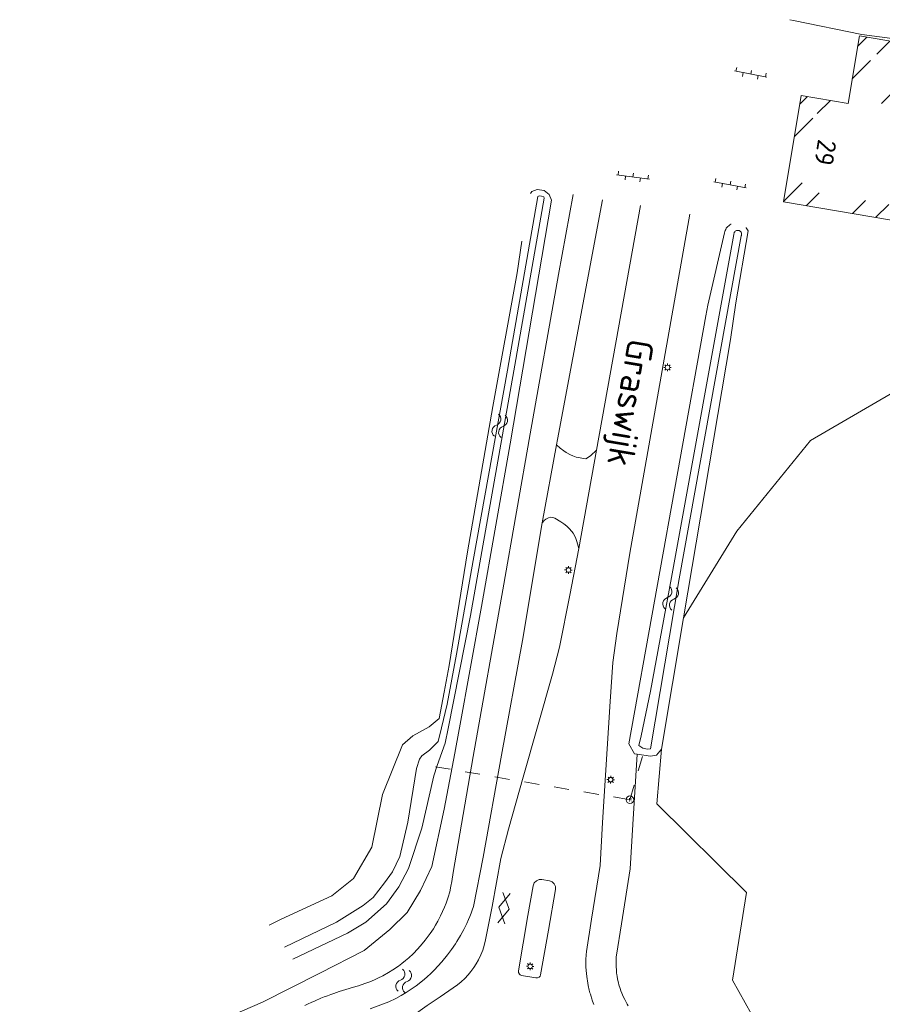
# Model space of a CAD drawing. Header units: metres. Extents: x 232777 to 233627, y 552866 to 554495.
# Tile 4 of 26: x 233254 to 233368, y 553065 to 553196. Entities that reach past the tile are written whole.
import ezdxf
from ezdxf.enums import TextEntityAlignment as Align

# ---------------------------------------------------------------- set-up
doc = ezdxf.new("R2010")
doc.units = ezdxf.units.M
doc.linetypes.add('NLCS-HIDDEN', pattern=[4, 2, -2])
doc.layers.get('0').update_dxf_attribs({"color": 251, "lineweight": 13})
for name, color, linetype, lineweight in [('B-XX-AL-B01_Hoofdgebouw-A', 251, 'Continuous', 9), ('B01_Hoofdgebouw', 7, 'Continuous', 18), ('Q21_Lichtmast', 251, 'Continuous', 13), ('Q28_Rioolput', 251, 'Continuous', 13), ('S01_Gesloten_verharding', 251, 'Continuous', 13), ('S02_Open_verharding', 251, 'Continuous', 13), ('S05_Water', 144, 'Continuous', 13), ('T09_Insteek_sloot', 144, 'Continuous', 13), ('T15_BGTcultuurscheiding', 251, 'Continuous', 13), ('V01_Kantgeslverh', 251, 'Continuous', 13), ('W10_Duikerlijn', 251, 'NLCS-HIDDEN', 13), ('W11_Waterlijn', 144, 'Continuous', 13)]:
    doc.layers.add(name, color=color, linetype=linetype, lineweight=lineweight)
doc.layers.add('Z02_Huisnummer', color=7, linetype='Continuous')
doc.layers.add('Z06_Straatnaam_1000', color=7, linetype='Continuous')
doc.styles.add('NLCS-ISO', font='NLCS-ISO.ttf', dxfattribs={"height": 2.5})
doc.styles.get("Standard").update_dxf_attribs({"font": 'isocpeur.ttf'})

# ---------------------------------------------------------------- blocks, each defined once
blk = doc.blocks.new('S05')
for centre, start, end in [((-0.75, 0.05), 28.0726, 151.9276), ((0.75, 0.85), 208.0726, 331.9276), ((-0.75, -0.85), 28.0726, 151.9276), ((0.75, -0.05), 208.0726, 331.9276)]:
    blk.add_arc(centre, 0.85, start, end)
blk = doc.blocks.new('S026')
for p, q in [((0, 0), (4.401, 0)), ((0.2, 0.5), (0.2, 0)), ((1.2, 0), (1.2, -0.5)), ((2.201, 0.5), (2.201, 0)), ((3.201, 0), (3.201, -0.5)), ((4.201, 0.5), (4.201, 0))]:
    blk.add_line(p, q)
blk = doc.blocks.new('S012')
for p, q in [((1.184, 2.05), (0, 0)), ((1.398, 0.001), (0.216, 2.05)), ((1.182, -2.049), (0, 0)), ((1.398, 0.001), (0.214, -2.049))]:
    blk.add_line(p, q)
blk = doc.blocks.new('Q21_Lichtmast')
at = {"color": 0}
for p, q in [((-0.5, 0.01), (-0.3, 0.01)), ((-0.35, 0.36), (-0.21, 0.22)), ((0.01, 0.5), (0.01, 0.3)), ((0.36, 0.35), (0.22, 0.21)), ((-0.22, -0.21), (-0.36, -0.35)), ((-0.01, -0.3), (-0.01, -0.5)), ((0.21, -0.22), (0.35, -0.36)), ((0.3, -0.01), (0.5, -0.01))]:
    blk.add_line(p, q, dxfattribs=at)
blk.add_circle((0, 0), 0.3, dxfattribs=at)
blk = doc.blocks.new('Q28_Rioolput')
at = {"color": 0}
blk.add_circle((0, 0), 0.5, dxfattribs=at)
blk.add_text('R', height=0.5, dxfattribs=at).set_placement((0.057, -0.008), align=Align.MIDDLE_CENTER)

msp = doc.modelspace()

# ---------------------------------------------------------------- hatches: boundary and pattern name
at = {"layer": 'B-XX-AL-B01_Hoofdgebouw-A'}
h = msp.add_hatch(dxfattribs=at)
h.set_pattern_fill('ANSI32', color=256, scale=0.8, angle=90)
h.set_pattern_definition([(45, (233374.437, 554333.729), (-5.388154, 5.388154), []), (45, (233378.029, 554333.729), (-5.388154, 5.388154), [])])
h.paths.add_polyline_path([(233379.27, 553181.49), (233367.8, 553183.42), (233368.76, 553189.13), (233371.44, 553188.68), (233371.74, 553190.94), (233366.78, 553191.77), (233365.27, 553182.78), (233359.06, 553183.82), (233357.37, 553173.63), (233377.18, 553170.3), (233377.46, 553171.95), (233377.7, 553172.12), (233379, 553179.88), (233379.02, 553179.97)], flags=16)
h.paths.add_polyline_path([(233381.57, 553183.13), (233370.1, 553185.06), (233370.4, 553186.82), (233373.16, 553186.36), (233373.97, 553192.59), (233365.14, 553194.07), (233363.63, 553185.08), (233357.42, 553186.13), (233355.07, 553171.99), (233378.82, 553167.99), (233379.3, 553170.81), (233379.53, 553170.99), (233380.97, 553179.55), (233380.99, 553179.64)])

# ---------------------------------------------------------------- linework, layer by layer
at = {"layer": 'B01_Hoofdgebouw'}
msp.add_lwpolyline([(233381.57, 553183.13), (233370.1, 553185.06), (233370.4, 553186.82), (233373.16, 553186.36), (233373.97, 553192.59), (233365.14, 553194.07), (233363.63, 553185.08), (233357.42, 553186.13), (233355.07, 553171.99), (233378.82, 553167.99), (233379.3, 553170.81), (233379.53, 553170.99), (233380.97, 553179.55), (233380.99, 553179.64), (233381.57, 553183.13)], dxfattribs=at)
at = {"layer": 'T09_Insteek_sloot'}
for points in [[(233321.41, 553173.14), (233321.63, 553173.38), (233322.33, 553173.66), (233323.23, 553173.52), (233323.89, 553172.98), (233324.2, 553172.24), (233318.75, 553139.85), (233314.93, 553118.2), (233312, 553102.07), (233311.95, 553101.85)], [(233310.61, 553110.33), (233313.05, 553125.47), (233316.44, 553144.81), (233319.67, 553162.55), (233320.3, 553166.8)], [(233309.96, 553106.81), (233310.61, 553110.33)], [(233309.3, 553103.29), (233309.96, 553106.81)], [(233307.96, 553102.21), (233309.3, 553103.29)], [(233311.95, 553101.85), (233311.36, 553098.7), (233309.95, 553091.26), (233308.32, 553083.6), (233306.79, 553080.44), (233305.03, 553077.49), (233302.75, 553075.23), (233299.32, 553072.44), (233293.42, 553069.43), (233285.82, 553065.59), (233280.2, 553063.13), (233277.54, 553062.11), (233274.55, 553061.22), (233270.38, 553060.28), (233266.9, 553059.72), (233256.13, 553059.11), (233253.54, 553059)], [(233304.4, 553099.78), (233305.8, 553101.01), (233307.96, 553102.21)], [(233286.7, 553075.81), (233288.31, 553076.61), (233295.01, 553079.7), (233297.92, 553082.02), (233300.35, 553086.21), (233301.77, 553093.18), (233304.4, 553099.78)], [(233335.6, 553098.55), (233335.26, 553098.61), (233334.48, 553099.92)], [(233338.83, 553099.22), (233338.16, 553098.43), (233337.37, 553098.27), (233335.6, 553098.55)]]:
    msp.add_lwpolyline(points, dxfattribs=at)
at = {"layer": 'T09_Insteek_sloot', "flags": 128}
for points in [[(233348.12, 553169.05), (233348.06, 553169.02), (233347.92, 553168.94), (233347.79, 553168.84), (233347.66, 553168.74), (233347.55, 553168.62), (233347.45, 553168.49), (233347.37, 553168.35), (233347.3, 553168.2), (233347.24, 553168.05), (233347.2, 553167.89), (233345.01, 553158.26), (233344.75, 553156.86), (233334.48, 553099.92)], [(233340.19, 553122.06), (233348.46, 553167.68), (233348.47, 553167.77), (233348.49, 553167.86), (233348.52, 553167.94), (233348.58, 553168.02), (233348.64, 553168.09), (233348.71, 553168.14), (233348.79, 553168.18), (233348.88, 553168.2)], [(233348.88, 553168.2), (233348.97, 553168.21), (233349.06, 553168.21), (233349.15, 553168.19), (233349.23, 553168.15), (233349.3, 553168.1), (233349.37, 553168.03), (233349.42, 553167.96), (233349.46, 553167.88), (233349.48, 553167.79), (233349.49, 553167.7), (233349.48, 553167.61), (233349.46, 553167.52), (233349.45, 553167.51), (233341.17, 553121.88)]]:
    msp.add_lwpolyline(points, dxfattribs=at)
at = {"layer": 'T15_BGTcultuurscheiding'}
for points in [[(233395.22, 553115.34), (233396.3, 553116.51), (233404.49, 553125.39), (233398.28, 553139.02), (233389.74, 553151.71), (233391.58, 553154.49), (233394.02, 553163.13), (233397.62, 553180.14), (233395.02, 553182.93), (233395.99, 553189.58), (233374.18, 553193.09), (233365.45, 553194.28), (233356.4, 553196.13), (233355.9, 553196.23)], [(233350.09, 553168.59), (233350.11, 553168.57), (233350.2, 553168.44), (233350.29, 553168.3), (233350.35, 553168.15), (233348.73, 553158.6), (233347.99, 553153.69), (233341.77, 553116.68)], [(233341.77, 553116.68), (233348.86, 553128.21), (233358.64, 553140.27), (233371.65, 553147.83), (233377.63, 553139.44)], [(233341.77, 553116.68), (233338.83, 553099.22)], [(233338.83, 553099.22), (233338.2, 553091.96), (233350.14, 553080.18), (233348.29, 553068.5), (233353.35, 553059.44), (233351.44, 553047.41), (233345.45, 553044.52), (233340.63, 553024.19)], [(233335.6, 553098.55), (233335.01, 553089.21), (233334.66, 553083.31), (233333.51, 553076), (233332.84, 553071.83), (233332.82, 553071.6), (233332.8, 553071.12), (233332.8, 553070.73), (233332.8, 553070.62), (233332.8, 553070.42), (233332.85, 553069.74), (233332.88, 553069.46), (233332.91, 553069.23), (233332.94, 553069.02), (233333.01, 553068.62), (233333.12, 553068.17), (233333.19, 553067.9), (233333.23, 553067.76), (233333.3, 553067.51), (233333.34, 553067.39), (233333.44, 553067.1), (233333.57, 553066.78), (233333.76, 553066.33), (233333.95, 553065.94), (233334.14, 553065.57), (233334.27, 553065.33), (233334.43, 553065.07)]]:
    msp.add_lwpolyline(points, dxfattribs=at)
at = {"layer": 'V01_Kantgeslverh'}
for points in [[(233327.12, 553172.97), (233325.17, 553162.33)], [(233325.01, 553140.41), (233331, 553172.29)], [(233336.04, 553171.52), (233330.21, 553138.98)], [(233342.6, 553170.37), (233334.62, 553125.28), (233332.89, 553114.6), (233332.36, 553110.76), (233332.03, 553105.57), (233331.02, 553089.45), (233330.68, 553083.74), (233329.56, 553076.63), (233328.87, 553072.31), (233328.83, 553071.87), (233328.8, 553071.24), (233328.8, 553070.75), (233328.8, 553070.56), (233328.8, 553070.22), (233328.86, 553069.4), (233328.91, 553068.97), (233328.95, 553068.67), (233328.99, 553068.4), (233329.09, 553067.81), (233329.24, 553067.18), (233329.33, 553066.84), (233329.39, 553066.63), (233329.48, 553066.33), (233329.54, 553066.14), (233329.68, 553065.73), (233329.86, 553065.27)], [(233325.17, 553162.33), (233321.38, 553141.18)], [(233321.38, 553141.18), (233317.75, 553120.41), (233313.8, 553098.23), (233311.17, 553082.82), (233310.99, 553081.61), (233310.86, 553080.99), (233310.69, 553080.27), (233310.47, 553079.53), (233310.22, 553078.76), (233310.01, 553078.23), (233309.49, 553077.06), (233309.12, 553076.35), (233308.81, 553075.82), (233308.52, 553075.35), (233308.1, 553074.71), (233307.41, 553073.81), (233307.02, 553073.34), (233306.44, 553072.67), (233305.82, 553072.02), (233305.25, 553071.49), (233304.83, 553071.12), (233304.35, 553070.74), (233303.88, 553070.38), (233303.13, 553069.86), (233302.57, 553069.52), (233301.81, 553069.09), (233301.13, 553068.75), (233300.71, 553068.56), (233300.08, 553068.3), (233299.42, 553068.04), (233298.58, 553067.74), (233297.75, 553067.52), (233297.31, 553067.39), (233296.89, 553067.27), (233296.44, 553067.13), (233296, 553066.98), (233295.66, 553066.87), (233295.29, 553066.74), (233294.89, 553066.6), (233294.46, 553066.44), (233294.03, 553066.27), (233293.57, 553066.09), (233292.79, 553065.76), (233292.28, 553065.53), (233291.89, 553065.35), (233291.45, 553065.15)], [(233324.88, 553139.7), (233325.01, 553140.41)], [(233324.88, 553139.7), (233322.98, 553129.31)], [(233330.21, 553138.98), (233329.43, 553138.26), (233329.01, 553137.96), (233328.78, 553137.85), (233327.52, 553138.06), (233327.06, 553138.23), (233326.75, 553138.37), (233326.16, 553138.69), (233325.85, 553138.88), (233325.37, 553139.25), (233324.88, 553139.7)], [(233330.21, 553138.98), (233327.85, 553125.91)], [(233300.12, 553064.68), (233302.62, 553065.61), (233303.54, 553066.08), (233304.26, 553066.47), (233304.89, 553066.86), (233306.22, 553067.75), (233307.07, 553068.42), (233307.64, 553068.91), (233308.23, 553069.45), (233308.62, 553069.84), (233309.64, 553070.96), (233310.39, 553071.86), (233310.92, 553072.57), (233311.46, 553073.35), (233311.65, 553073.65), (233312.13, 553074.44), (233312.55, 553075.22), (233312.75, 553075.61), (233312.96, 553076.05), (233313.18, 553076.55), (233313.35, 553076.96), (233313.54, 553077.43), (233313.68, 553077.81), (233313.85, 553078.29), (233315.16, 553084.88), (233317.56, 553098.44), (233320.36, 553113.66), (233322.98, 553129.31)], [(233322.98, 553129.31), (233323.26, 553129.63), (233323.49, 553129.82), (233323.83, 553129.99), (233324.15, 553130.07), (233324.38, 553130.04), (233324.67, 553129.96), (233325.46, 553129.47), (233325.88, 553129.17), (233326.26, 553128.89), (233326.59, 553128.58), (233326.93, 553128.19), (233327.11, 553127.93), (233327.42, 553127.39), (233327.61, 553126.86), (233327.85, 553125.91)], [(233327.85, 553125.91), (233326.67, 553119.69), (233325.27, 553112.77), (233324.35, 553109.18), (233320.46, 553095.51), (233318.52, 553088.59), (233317.5, 553084.7), (233316.34, 553078.32), (233315.46, 553073.88), (233315.27, 553073.12), (233315.08, 553072.49), (233314.84, 553071.87), (233314.53, 553071.22), (233314.22, 553070.67), (233313.9, 553070.17), (233313.52, 553069.65), (233313.14, 553069.2), (233312.69, 553068.73), (233312.21, 553068.27), (233311.73, 553067.88), (233309.43, 553066.29), (233308.48, 553065.66)], [(233321.09, 553077.11), (233319.83, 553069.75), (233319.85, 553069.53), (233319.95, 553069.32), (233320.07, 553069.2), (233320.23, 553069.12), (233322.14, 553068.8), (233322.37, 553068.82), (233322.58, 553068.91), (233322.7, 553069.04), (233322.77, 553069.2), (233323.81, 553075.15), (233324.77, 553080.58), (233324.75, 553080.96), (233324.59, 553081.31), (233324.32, 553081.58), (233323.96, 553081.72), (233322.95, 553081.88), (233322.57, 553081.87), (233322.22, 553081.71), (233321.94, 553081.43), (233321.8, 553081.06), (233321.09, 553077.11)], [(233308.48, 553065.66), (233307.69, 553065.13), (233306.77, 553064.47), (233305.89, 553063.79), (233305.21, 553063.2), (233304.57, 553062.63), (233303.72, 553061.82), (233303.49, 553061.58), (233302.63, 553060.65), (233302.2, 553060.15), (233301.95, 553059.84)]]:
    msp.add_lwpolyline(points, dxfattribs=at)
at = {"layer": 'W10_Duikerlijn'}
for points in [[(233334.65, 553092.5), (233336.71, 553099.67)], [(233308.8, 553096.88), (233334.65, 553092.5)]]:
    msp.add_lwpolyline(points, dxfattribs=at)
at = {"layer": 'W11_Waterlijn'}
for points in [[(233309.59, 553102.06), (233310.34, 553105.19), (233311.58, 553111.87), (233313.79, 553124.32), (233318.39, 553149.61), (233322.4, 553172.71), (233322.6, 553172.81), (233322.88, 553172.77), (233323.2, 553172.69), (233323.25, 553172.52), (233319.35, 553150.31), (233313.46, 553116.98), (233310.48, 553101.98)], [(233340.19, 553122.06), (233337.38, 553106.94), (233336.13, 553101), (233335.84, 553099.69), (233336.35, 553099.35), (233336.94, 553099.22), (233337.36, 553099.27), (233341.17, 553121.88)], [(233288.74, 553072.89), (233295.64, 553076.21), (233299.2, 553078.42), (233300.5, 553079.5), (233302.03, 553081.43), (233303.09, 553082.91), (233304.05, 553084.94), (233305.12, 553089.53), (233306.29, 553096.65), (233306.68, 553097.91), (233306.99, 553098.32), (233308.01, 553099.1), (233309.15, 553100.23), (233309.59, 553102.06)], [(233310.48, 553101.98), (233310.09, 553100.02), (233309.03, 553097.05)], [(233309.03, 553097.05), (233308.57, 553095.66), (233306.98, 553088.72), (233305.23, 553083.34), (233303.94, 553080.93), (233302.28, 553078.65), (233299.53, 553076.23), (233297.1, 553074.74), (233289.84, 553071.31)]]:
    msp.add_lwpolyline(points, dxfattribs=at)

# ---------------------------------------------------------------- block references
at = {"layer": 'Q21_Lichtmast'}
for p in [(233339.64, 553149.99), (233326.47, 553123.04), (233332.09, 553095.16), (233321.38, 553070.34)]:
    msp.add_blockref('Q21_Lichtmast', p, dxfattribs=at)
at = {"layer": 'Q28_Rioolput'}
msp.add_blockref('Q28_Rioolput', (233334.65, 553092.5), dxfattribs=at)
at = {"layer": 'S01_Gesloten_verharding', "rotation": 170.1886440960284}
msp.add_blockref('S012', (233318.59, 553077.96), dxfattribs=at)
at = {"layer": 'S02_Open_verharding'}
for p, rotation in [((233348.54, 553189.42), 348.8844442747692), ((233332.87, 553175.6), 352.6067802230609), ((233345.79, 553174.68), 349.1739237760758)]:
    msp.add_blockref('S026', p, dxfattribs=dict(at, rotation=rotation))
at = {"layer": 'S05_Water'}
for p, rotation in [((233317.34, 553142.23), 259.6749942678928), ((233340.06, 553119.28), 258.2261818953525), ((233304.58, 553068.41), 78.68234377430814)]:
    msp.add_blockref('S05', p, dxfattribs=dict(at, rotation=rotation))

# ---------------------------------------------------------------- texts
at = {"layer": 'Z02_Huisnummer', "style": 'NLCS-ISO'}
msp.add_text('29', height=2.5, rotation=260.6, dxfattribs=at).set_placement((233360.63, 553178.56), align=Align.MIDDLE_CENTER)
at = {"layer": 'Z06_Straatnaam_1000', "style": 'NLCS-ISO'}
msp.add_text('Graswijk', height=3.5, rotation=260.4105, dxfattribs=at).set_placement((233334.74, 553145.28), align=Align.MIDDLE_CENTER)

doc.saveas('drawing.dxf')
